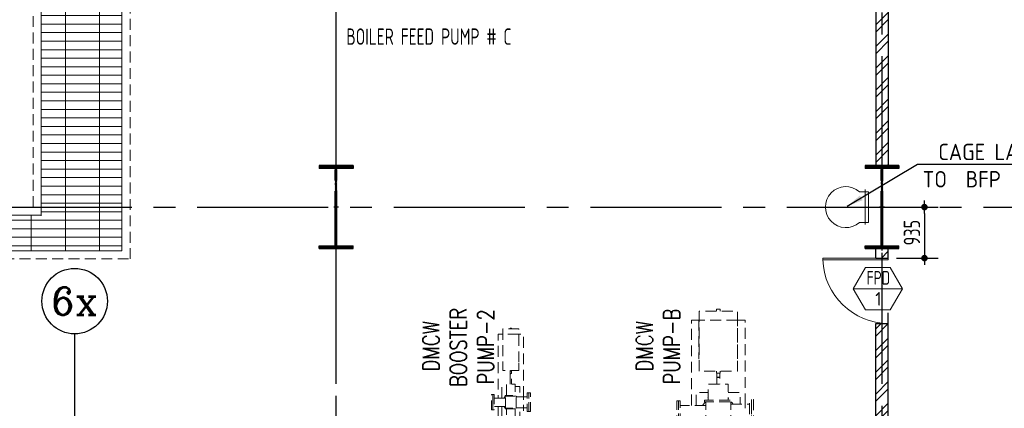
# Model space of a CAD drawing. Extents: x -7650383 to 4934791, y -114316 to 1826789.
# Tile 25 of 256: x 518537 to 536573, y -27663 to -20544. Entities that reach past the tile are written whole.
import ezdxf
from ezdxf.enums import TextEntityAlignment as Align

# ---------------------------------------------------------------- set-up
doc = ezdxf.new("R2010")
doc.units = 0
doc.header["$LTSCALE"] = 800
doc.header["$MEASUREMENT"] = 0
for name, pattern in [('1 NORTH ELEVATION$0$NORTH ELEVATION$0$HIDDEN', [0.375, 0.25, -0.125]), ('CENTER', [2, 1.25, -0.25, 0.25, -0.25]), ('CENTER2', [1.125, 0.75, -0.125, 0.125, -0.125]), ('CONTINOUS', [0]), ('HIDDEN', [0.375, 0.25, -0.125])]:
    doc.linetypes.add(name, pattern=pattern)
doc.layers.get('0').update_dxf_attribs({"linetype": 'CONTINUOUS'})
for name, color, linetype, lineweight in [('2CON', 1, 'CONTINUOUS', 13), ('A-REMOVABLE GRATING', 252, 'CONTINUOUS', 9), ('A-WIN TAG', 3, 'CONTINUOUS', 13), ('A-WIN TAG TEXT', 3, 'CONTINUOUS', 13), ('DOOR', 235, 'CONTINUOUS', 13), ('EQPT', 8, 'HIDDEN', 9), ('steel', 231, 'CONTINUOUS', 13), ('TRANCH', 8, '1 NORTH ELEVATION$0$NORTH ELEVATION$0$HIDDEN', 13), ('WALL HATCH', 251, 'CONTINUOUS', 13)]:
    doc.layers.add(name, color=color, linetype=linetype, lineweight=lineweight)
for name, color, linetype in [('COL', 1, 'CENTER'), ('DIM', 4, 'CONTINUOUS'), ('GRID', 8, 'CENTER'), ('HATCH', 9, 'CONTINUOUS'), ('T', 3, 'CONTINUOUS'), ('TEXT', 3, 'CONTINUOUS'), ('WALL', 6, 'CONTINUOUS')]:
    doc.layers.add(name, color=color, linetype=linetype)
doc.styles.add('ROMANC', font='romanc')
doc.styles.add('ROMANS', font='ISO9.shx', dxfattribs={"width": 0.8})
doc.styles.add('S3', font='ROMANS1.SHX', dxfattribs={"width": 0.8})
doc.styles.get("Standard").update_dxf_attribs({"font": 'ISO9'})
doc.dimstyles.new('barka INTERNAL DIM', dxfattribs={"dimscale": 100, "dimtxt": 3, "dimasz": 1.2, "dimexe": 2.5, "dimexo": 1.5, "dimgap": 0.8, "dimtad": 1, "dimdsep": 46, "dimtxsty": 'ROMANS', "dimblk": 'DDOT1', "dimcen": 0, "dimclrd": 256, "dimclre": 256, "dimclrt": 2, "dimadec": 0, "dimazin": 2, "dimtp": 0.1, "dimtm": 0.1, "dimtfac": 0.71, "dimtmove": 2, "dimatfit": 3, "dimlwd": -1, "dimlwe": -1, "dimarcsym": 0})
doc.dimstyles.get("Standard").update_dxf_attribs({"dimtxt": 0.18, "dimasz": 0.18, "dimexe": 0.18, "dimexo": 0.0625, "dimgap": 0.09, "dimtad": 0, "dimtih": 1, "dimtoh": 1, "dimdec": 4, "dimzin": 0, "dimdsep": 46, "dimtxsty": 'Standard', "dimcen": 0.09, "dimadec": 0, "dimazin": 0, "dimtfac": 1, "dimtdec": 4, "dimtofl": 0, "dimtmove": 0, "dimatfit": 3, "dimfxl": 1, "dimtolj": 1, "dimtzin": 0, "dimarcsym": 0})

# ---------------------------------------------------------------- blocks, each defined once
blk = doc.blocks.new('A$C1C927E47')
at = {"layer": 'COL'}
h = blk.add_hatch(dxfattribs=at)
h.set_pattern_fill('ANSI31', color=256, scale=100, style=0)
h.paths.add_polyline_path([(16, 0), (0, 0), (0, -710), (16, -710)])
h.paths.add_polyline_path([(16, 710), (0, 710), (0, 0), (16, 0)])
h.paths.add_polyline_path([(0, 710), (-16, 710), (-16, 0), (0, 0)])
h.paths.add_polyline_path([(0, 0), (-16, 0), (-16, -710), (0, -710)])
h.paths.add_polyline_path([(-310, -710), (-310, -760), (0, -760), (0, -710)])
h.paths.add_polyline_path([(310, -760), (310, -710), (0, -710), (0, -760)])
h.paths.add_polyline_path([(310, 710), (310, 760), (0, 760), (0, 710)])
h.paths.add_polyline_path([(-310, 760), (-310, 710), (0, 710), (0, 760)])
for p, q in [((310, 760), (-310, 760)), ((-310, 760), (-310, 710)), ((310, 760), (310, 710)), ((310, 710), (-310, 710)), ((-16, -710), (-16, 710)), ((16, -710), (16, 710)), ((-310, -710), (310, -710)), ((-310, -760), (-310, -710)), ((310, -760), (310, -710)), ((-310, -760), (310, -760))]:
    blk.add_line(p, q, dxfattribs=at)
at = {"layer": 'COL', "color": 2}
for p, q in [((0, -792), (0, 792)), ((44, 0), (-44, 0))]:
    blk.add_line(p, q, dxfattribs=at)
blk = doc.blocks.new('CAGE LADDER')
at = {"layer": 'steel'}
for p, q in [((-163, 281), (0, 281)), ((-59, -320), (-59, 320)), ((0, -281), (0, 281)), ((0, -281), (-163, -281))]:
    blk.add_line(p, q, dxfattribs=at)
blk.add_arc((-411, 0), 375, 48.5904, 311.4096, dxfattribs=at)
blk = doc.blocks.new('A$C375E730E')
at = {"layer": 'EQPT', "flags": 128}
for points in [[(18188, 13596), (18188, 12492), (18892, 12492), (18892, 13596), (18188, 13596)], [(18505, 13596), (18505, 13631), (18575, 13631), (18575, 13596)], [(18188, 13430), (18050, 13430), (18050, 11863)], [(18188, 13436), (18186, 13436), (18186, 12720), (18188, 12720)], [(18892, 13430), (18188, 13430)], [(18892, 12720), (18894, 12720), (18894, 13436), (18892, 13436)], [(19030, 11888), (19030, 13430), (18892, 13430)], [(14594, 13173), (14510, 13173), (14510, 12000)], [(14594, 13269), (14593, 12510), (14886, 12510), (14886, 13269), (14594, 13269)], [(14886, 13173), (14594, 13173)], [(14725, 13269), (14725, 13284), (14755, 13284), (14755, 13269)], [(14970, 12021), (14970, 13173), (14886, 13173)], [(14594, 12643), (14593, 12643), (14593, 12510), (14593, 12510)], [(14886, 12510), (14888, 12510), (14887, 12643), (14886, 12643)], [(14755, 12510), (14755, 12496), (14725, 12496), (14725, 12510)], [(14728, 12496), (14728, 12451), (14752, 12451), (14752, 12496)], [(18575, 12492), (18575, 12456), (18505, 12456), (18505, 12492)], [(18512, 12456), (18512, 12386), (18568, 12386), (18568, 12456)], [(14728, 12255), (14728, 12443), (14752, 12443), (14752, 12255)], [(18512, 12254), (18512, 12379), (18568, 12379), (18568, 12254)], [(14573, 12000), (14573, 12212), (14663, 12212)], [(14663, 12049), (14663, 12255), (14817, 12255), (14817, 12049)], [(14817, 12212), (14907, 12212), (14907, 12025)], [(15041, 11754), (15070, 11754), (15070, 12096), (15041, 12096), (15041, 11754)], [(15070, 11754), (15099, 11754), (15099, 12096), (15070, 12096), (15070, 11754)], [(18137, 11863), (18137, 12102), (18356, 12102)], [(18356, 11962), (18356, 12254), (18724, 12254), (18724, 11962)], [(18724, 12102), (18943, 12102), (18943, 11888)], [(14385, 12065), (14410, 12065), (14410, 11785), (14385, 11785), (14385, 12065)], [(14410, 12065), (14435, 12065), (14435, 11785), (14410, 11785), (14410, 12065)], [(14644, 12000), (14435, 12000)], [(14615, 12000), (14637, 12029), (14644, 12034)], [(14635, 12047), (14635, 12035), (14845, 12035), (14845, 12047), (14635, 12047)], [(14644, 11815), (14644, 12035)], [(14661, 12047), (14663, 12049)], [(14817, 12049), (14819, 12047)], [(14836, 11815), (14836, 12035)], [(14836, 12034), (14844, 12029), (14850, 12021)], [(14836, 12025), (15041, 12025)], [(14970, 11969), (14970, 12021)], [(17810, 11952), (17778, 11952), (17778, 11469), (17810, 11469), (17810, 11952)], [(17842, 11952), (17810, 11952), (17810, 11469), (17842, 11469), (17842, 11952)], [(18249, 11863), (18291, 11918), (18310, 11932)], [(18287, 11962), (18287, 11934), (18793, 11934), (18793, 11962), (18287, 11962)], [(18310, 11486), (18310, 11934)], [(18349, 12003), (18356, 12008)], [(18724, 12008), (18731, 12003)], [(18770, 11936), (18789, 11921), (18814, 11888)], [(18770, 11486), (18770, 11934)], [(19150, 11443), (19115, 11443), (19115, 11977), (19150, 11977), (19150, 11443)], [(19185, 11443), (19150, 11443), (19150, 11977), (19185, 11977), (19185, 11443)], [(14644, 11850), (14435, 11850)], [(14510, 11850), (14510, 11623), (14663, 11623)], [(14573, 11850), (14573, 11638), (14663, 11638)], [(14644, 11816), (14637, 11822), (14615, 11850)], [(14635, 11815), (14635, 11803), (14845, 11803), (14845, 11815), (14635, 11815)], [(14663, 11801), (14661, 11803)], [(14817, 11803), (14817, 11525), (14663, 11525), (14663, 11803)], [(14817, 11638), (14907, 11638), (14907, 11825)], [(14817, 11623), (14970, 11623), (14970, 11825)], [(14819, 11803), (14817, 11801)], [(14847, 11826), (14844, 11822), (14836, 11816)], [(14836, 11825), (15041, 11825)], [(14970, 11829), (14970, 11881)], [(18310, 11863), (17842, 11863)], [(18770, 11888), (19115, 11888)], [(19030, 11816), (19030, 11888)], [(14663, 11623), (14817, 11623)], [(18310, 11558), (17842, 11558)], [(18050, 11558), (18050, 11280), (18356, 11280)], [(18137, 11558), (18137, 11318), (18356, 11318)], [(18310, 11488), (18291, 11502), (18249, 11558)], [(19030, 11532), (19030, 11604)], [(18287, 11486), (18287, 11458), (18793, 11458), (18793, 11486), (18287, 11486)], [(18356, 11412), (18349, 11417)], [(18724, 11458), (18724, 11189), (18356, 11189), (18356, 11458)], [(18724, 11318), (18943, 11318), (18943, 11532)], [(18724, 11280), (19030, 11280), (19030, 11532)], [(18731, 11417), (18724, 11412)], [(18812, 11532), (18789, 11502), (18768, 11486)], [(18770, 11532), (19115, 11532)], [(18188, 10496), (18188, 9392), (18892, 9392), (18892, 10496), (18188, 10496)], [(18505, 10496), (18505, 10531), (18575, 10531), (18575, 10496)], [(18188, 10330), (18050, 10330), (18050, 8763)], [(18188, 10336), (18186, 10336), (18186, 9620), (18188, 9620)], [(18892, 10330), (18188, 10330)], [(18892, 9620), (18894, 9620), (18894, 10336), (18892, 10336)], [(19030, 8788), (19030, 10330), (18892, 10330)], [(14594, 9769), (14593, 9010), (14886, 9010), (14886, 9769), (14594, 9769)], [(14725, 9769), (14725, 9784), (14755, 9784), (14755, 9769)], [(14594, 9673), (14510, 9673), (14510, 8500)], [(14886, 9673), (14594, 9673)], [(14970, 8521), (14970, 9673), (14886, 9673)], [(18575, 9392), (18575, 9356), (18505, 9356), (18505, 9392)], [(18512, 9356), (18512, 9286), (18568, 9286), (18568, 9356)], [(18512, 9154), (18512, 9279), (18568, 9279), (18568, 9154)], [(14594, 9143), (14593, 9143), (14593, 9010), (14593, 9010)], [(14886, 9010), (14888, 9010), (14887, 9143), (14886, 9143)], [(18356, 8862), (18356, 9154), (18724, 9154), (18724, 8862)], [(14755, 9010), (14755, 8996), (14725, 8996), (14725, 9010)], [(14728, 8996), (14728, 8951), (14752, 8951), (14752, 8996)], [(14728, 8755), (14728, 8943), (14752, 8943), (14752, 8755)], [(17810, 8852), (17778, 8852), (17778, 8369), (17810, 8369), (17810, 8852)], [(17842, 8852), (17810, 8852), (17810, 8369), (17842, 8369), (17842, 8852)], [(18137, 8763), (18137, 9002), (18356, 9002)], [(18287, 8862), (18287, 8834), (18793, 8834), (18793, 8862), (18287, 8862)], [(18349, 8903), (18356, 8908)], [(18724, 9002), (18943, 9002), (18943, 8788)], [(18724, 8908), (18731, 8903)], [(19150, 8343), (19115, 8343), (19115, 8877), (19150, 8877), (19150, 8343)], [(19185, 8343), (19150, 8343), (19150, 8877), (19185, 8877), (19185, 8343)], [(14573, 8500), (14573, 8712), (14663, 8712)], [(14663, 8549), (14663, 8755), (14817, 8755), (14817, 8549)], [(14817, 8712), (14907, 8712), (14907, 8525)], [(18310, 8763), (17842, 8763)], [(18249, 8763), (18291, 8818), (18310, 8832)], [(18310, 8386), (18310, 8834)], [(18770, 8836), (18789, 8821), (18814, 8788)], [(18770, 8386), (18770, 8834)], [(18770, 8788), (19115, 8788)], [(19030, 8716), (19030, 8788)], [(14385, 8565), (14410, 8565), (14410, 8285), (14385, 8285), (14385, 8565)], [(14410, 8565), (14435, 8565), (14435, 8285), (14410, 8285), (14410, 8565)], [(14644, 8500), (14435, 8500)], [(14615, 8500), (14637, 8529), (14644, 8534)], [(14635, 8547), (14635, 8535), (14845, 8535), (14845, 8547), (14635, 8547)], [(14644, 8315), (14644, 8535)], [(14661, 8547), (14663, 8549)], [(14817, 8549), (14819, 8547)], [(14836, 8315), (14836, 8535)], [(14836, 8534), (14844, 8529), (14850, 8521)], [(14836, 8525), (15041, 8525)], [(14970, 8469), (14970, 8521)], [(15041, 8254), (15070, 8254), (15070, 8596), (15041, 8596), (15041, 8254)], [(15070, 8254), (15099, 8254), (15099, 8596), (15070, 8596), (15070, 8254)], [(19030, 8432), (19030, 8504)], [(14644, 8350), (14435, 8350)], [(14510, 8350), (14510, 8123), (14663, 8123)], [(14573, 8350), (14573, 8138), (14663, 8138)], [(14644, 8316), (14637, 8322), (14615, 8350)], [(14635, 8315), (14635, 8303), (14845, 8303), (14845, 8315), (14635, 8315)], [(14663, 8301), (14661, 8303)], [(14817, 8303), (14817, 8025), (14663, 8025), (14663, 8303)], [(14817, 8138), (14907, 8138), (14907, 8325)], [(14817, 8123), (14970, 8123), (14970, 8325)], [(14819, 8303), (14817, 8301)], [(14847, 8326), (14844, 8322), (14836, 8316)], [(14836, 8325), (15041, 8325)], [(14970, 8329), (14970, 8381)], [(18310, 8458), (17842, 8458)], [(18050, 8458), (18050, 8180), (18356, 8180)], [(18137, 8458), (18137, 8218), (18356, 8218)], [(18310, 8388), (18291, 8402), (18249, 8458)], [(18287, 8386), (18287, 8358), (18793, 8358), (18793, 8386), (18287, 8386)], [(18356, 8312), (18349, 8317)], [(18724, 8358), (18724, 8089), (18356, 8089), (18356, 8358)], [(18724, 8218), (18943, 8218), (18943, 8432)], [(18724, 8180), (19030, 8180), (19030, 8432)], [(18731, 8317), (18724, 8312)], [(18812, 8432), (18789, 8402), (18768, 8386)], [(18770, 8432), (19115, 8432)], [(14663, 8123), (14817, 8123)]]:
    blk.add_lwpolyline(points, dxfattribs=at)
blk = doc.blocks.new('SERVICE BUILDING-ARCH$0$dd1')
at = {"layer": 'DOOR'}
blk.add_lwpolyline([(-1000, 975), (0, 975), (0, 1000), (-1000, 1000)], close=True, dxfattribs=at)
blk.add_arc((13, 1014), 1014, 182.2093, 269.2412, dxfattribs=at)
blk = doc.blocks.new('DDOT1')
blk.add_line((-1, 0), (1, 0))
at = {"const_width": 0.5}
blk.add_lwpolyline([(-0.25, 0, 1), (0.25, 0, 1)], format="xyb", close=True, dxfattribs=at)
blk = doc.blocks.new('*D512')
at = {"layer": 'DIM', "transparency": 16777216}
for p, q in [((534719, -23977), (535360, -23977)), ((535110, -24097), (535110, -24792)), ((534598, -24912), (535360, -24912))]:
    blk.add_line(p, q, dxfattribs=at)
at = {"layer": 'DIM', "transparency": 16777216, "xscale": 119.9999999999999, "yscale": 119.9999999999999, "zscale": 119.9999999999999}
for p, rotation in [((535110, -23977), 90), ((535110, -24912), 270)]:
    blk.add_blockref('DDOT1', p, dxfattribs=dict(at, rotation=rotation))
at = {"layer": 'DIM', "color": 2, "transparency": 16777216, "insert": (534880, -24445), "char_height": 300, "attachment_point": 5, "rotation": 90, "style": 'ROMANS'}
blk.add_mtext('935', dxfattribs=at)

msp = doc.modelspace()

# ---------------------------------------------------------------- hatches: boundary and pattern name
at = {"layer": 'A-REMOVABLE GRATING'}
h = msp.add_hatch(dxfattribs=at)
h.set_pattern_fill('GRATE', color=256, scale=5000, style=0)
h.paths.add_polyline_path([(521308.3, -13154.2), (520408.3, -13154.2), (520408.3, -11207.4), (518933.3, -11207.4), (518933.3, -24127.4), (517783.2, -24127.4), (517783.2, -24777.4), (520408.3, -24777.4), (520408.3, -17379.4), (521008.8, -17379.4), (521008.8, -16177.4), (526966.3, -16177.4), (526966.3, -17379.4), (527466.3, -17379.4), (527466.3, -16177.4), (529493.3, -16177.4), (529493.3, -17379.4), (529843.3, -17379.4), (529843.3, -16177.4), (530733.3, -16177.4), (530733.3, -11677.4), (529383.3, -11677.4), (529383.3, -15077.4), (521308.3, -15077.4)])
edge = h.paths.add_edge_path(flags=16)
edge.add_arc((520274.1, -15631.1), 339.7, 0, 360)
at = {"layer": 'WALL HATCH'}
h = msp.add_hatch(dxfattribs=at)
h.set_pattern_fill('ANSI32', color=256, scale=750, style=0)
h.paths.add_polyline_path([(534454.2, -12617.4), (534224.2, -12617.4), (534224.2, -14992.9), (534339.2, -14992.9), (534454.2, -14992.9)])
h.paths.add_polyline_path([(534454.2, -16893.1), (534224.2, -16893.1), (534224.2, -23217.4), (534454.2, -23217.4)])
h = msp.add_hatch(dxfattribs=at)
h.set_pattern_fill('ANSI32', color=256, scale=750, style=0)
h.paths.add_polyline_path([(534218.3, -24911.2), (534448.3, -24911.2), (534448.3, -24737.4), (534218.3, -24737.4)])
h.paths.add_polyline_path([(534448.3, -47795.9), (534218.3, -47795.9), (534218.3, -48217.4), (534448.3, -48217.4)])
h.paths.add_polyline_path([(534448.3, -42177.4), (534218.3, -42177.4), (534218.3, -46596.9), (534448.3, -46596.9)])
h.paths.add_polyline_path([(534448.3, -26112.2), (534218.3, -26112.2), (534218.3, -29277.4), (534448.3, -29277.4)])
h.paths.add_polyline_path([(534218.3, -24912.2), (534448.3, -24912.2), (534448.3, -24911.2), (534218.3, -24911.2)])
h.paths.add_polyline_path([(534218.3, -31527.1), (534448.3, -31527.1), (534448.3, -29677.4), (534218.3, -29677.4)])
h.paths.add_polyline_path([(534448.3, -32727.4), (534218.3, -32727.4), (534218.3, -34778.5), (534448.3, -34778.5)])
h.paths.add_polyline_path([(534218.3, -39877.4), (534448.3, -39877.4), (534448.3, -35178.5), (534218.3, -35178.5)])

# ---------------------------------------------------------------- linework, layer by layer
msp.add_line((534983.5, -23191.2), (538700.1, -23191.2))
at = {"layer": '2CON'}
msp.add_line((534704.9, -25472.2), (533804.9, -25472.2), dxfattribs=at)
at = {"layer": 'A-WIN TAG'}
msp.add_lwpolyline([(534029.9, -25082.5), (533804.9, -25472.2), (534029.9, -25862), (534479.9, -25862), (534704.9, -25472.2), (534479.9, -25082.5)], close=True, dxfattribs=at)
at = {"layer": 'DIM'}
msp.add_circle((519543.3, -25699.1), 600, dxfattribs=at)
at = {"layer": 'GRID', "linetype": 'CENTER2', "ltscale": 4}
for p, q in [((534333.3, -59615), (534333.3, 18980.4)), ((524333.4, -59615), (524333.4, -6939.4)), ((524333.4, -55031.5), (524333.4, -9892.8)), ((453390.3, -23977.4), (572433.7, -23977.4)), ((519543.3, -26299.1), (519543.3, -41517.5))]:
    msp.add_line(p, q, dxfattribs=at)
at = {"layer": 'HATCH'}
msp.add_line((534448.3, -29277.4), (534448.3, -25911.2), dxfattribs=at)
at = {"layer": 'TRANCH'}
for p, q in [((518783.3, -23977.4), (518783.3, -10327.4)), ((520558.3, -17529.4), (520558.3, -24927.4)), ((518783.3, -23977.4), (517633.2, -23977.4)), ((517633.2, -24927.4), (520558.3, -24927.4))]:
    msp.add_line(p, q, dxfattribs=at)
at = {"layer": 'TRANCH', "linetype": 'CONTINOUS'}
for p, q in [((518933.3, -24137.3), (518933.3, -10477.4)), ((520408.3, -17379.4), (520408.3, -24777.4)), ((518933.3, -24127.4), (517783.2, -24127.4)), ((517783.2, -24777.4), (520408.3, -24777.4))]:
    msp.add_line(p, q, dxfattribs=at)
at = {"layer": 'WALL'}
for p, q in [((534224.2, -23217.4), (534224.2, -12617.4)), ((534224.2, -23217.4), (534224.2, -12617.4)), ((534454.2, -23217.4), (534454.2, -12617.4)), ((534454.2, -23217.4), (534454.2, -12617.4)), ((534454.2, -23217.4), (534224.2, -23217.4)), ((534218.3, -24912.2), (534218.3, -24737.4)), ((534448.3, -24912.2), (534448.3, -24737.4)), ((534218.3, -24912.2), (534448.3, -24912.2)), ((534218.3, -29277.4), (534218.3, -26112.2)), ((534218.3, -29177.4), (534218.3, -26112.2)), ((534218.3, -26112.2), (534448.3, -26112.2)), ((534448.3, -29177.4), (534448.3, -26112.2))]:
    msp.add_line(p, q, dxfattribs=at)

# ---------------------------------------------------------------- block references
msp.add_blockref('A$C375E730E', (512793.3, -39477.4))
at = {"layer": 'DOOR', "xscale": 1.199999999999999, "yscale": 1.199999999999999, "zscale": 1.199999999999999, "rotation": 359.9999999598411}
msp.add_blockref('SERVICE BUILDING-ARCH$0$dd1', (534448.3, -26112.2), dxfattribs=at)
at = {"layer": 'HATCH'}
for p in [(524333.3, -23977.4), (534333.3, -23977.4), (534333.3, -23977.4)]:
    msp.add_blockref('A$C1C927E47', p, dxfattribs=at)
at = {"layer": 'steel'}
msp.add_blockref('CAGE LADDER', (534082.2, -23977.4), dxfattribs=at)

# ---------------------------------------------------------------- texts
at = {"layer": 'A-WIN TAG TEXT', "width": 0.8}
msp.add_text('FPD', height=250, dxfattribs=at).set_placement((534266.3, -25272.3), align=Align.MIDDLE)
at = {"layer": 'A-WIN TAG TEXT'}
msp.add_text('1', height=250, dxfattribs=at).set_placement((534266.5, -25658.1), align=Align.MIDDLE)
at = {"layer": 'T', "style": 'S3', "width": 0.8}
for s, p in [('BOOSTER', (526722.3, -27273.4)), ('DMCW', (526222.3, -26987.7)), ('PUMP-2', (527222.3, -27227.7)), ('DMCW', (530131.7, -26987.7)), ('PUMP-B', (530631.7, -27227.7))]:
    msp.add_text(s, height=300, rotation=90, dxfattribs=at).set_placement(p)
at = {"layer": 'TEXT', "style": 'ROMANS', "width": 0.75}
msp.add_text('BOILER FEED PUMP # C', height=300, dxfattribs=at).set_placement((524520.3, -21004.6))
at = {"layer": 'TEXT', "style": 'ROMANC'}
msp.add_text('6x', height=500, dxfattribs=at).set_placement((519543.3, -25699.1), align=Align.MIDDLE)
at = {"layer": 'TEXT', "insert": (534975.4, -22817), "char_height": 300, "width": 3862.628, "attachment_point": 1}
msp.add_mtext('\\pi388.46;CAGE LADDER \\P\\pi102.74;TO  BFP CRANE ', dxfattribs=at)

# ---------------------------------------------------------------- dimensions: what is measured, and where the dimension line sits
at = {"layer": 'DIM'}
dim = msp.add_linear_dim(base=(535110.2, -24912.2), p1=(534569.1, -23977.4), p2=(534448.3, -24912.2), angle=90, dimstyle='barka INTERNAL DIM', override={"dimdec": 0, "dimtmove": 0}, dxfattribs=at)
dim.commit()
dim.dimension.update_dxf_attribs({"geometry": '*D512', "text_midpoint": (534880.2, -24444.8)})

# ---------------------------------------------------------------- leaders
msp.add_leader([(533694.5, -23962.5), (534983.5, -23191.2)], dimstyle='Standard', override={"dimtxt": 350, "dimasz": 300, "dimexe": 0, "dimexo": 0, "dimgap": 100, "dimtad": 0, "dimtih": 0, "dimtoh": 0, "dimdec": 0, "dimtxsty": 'ROMANS', "dimcen": 0, "dimclrd": 9, "dimclre": 9, "dimclrt": 256, "dimtdec": 0, "dimtix": 1, "dimtofl": 1, "dimatfit": 0}, dxfattribs=at)

doc.saveas('drawing.dxf')
